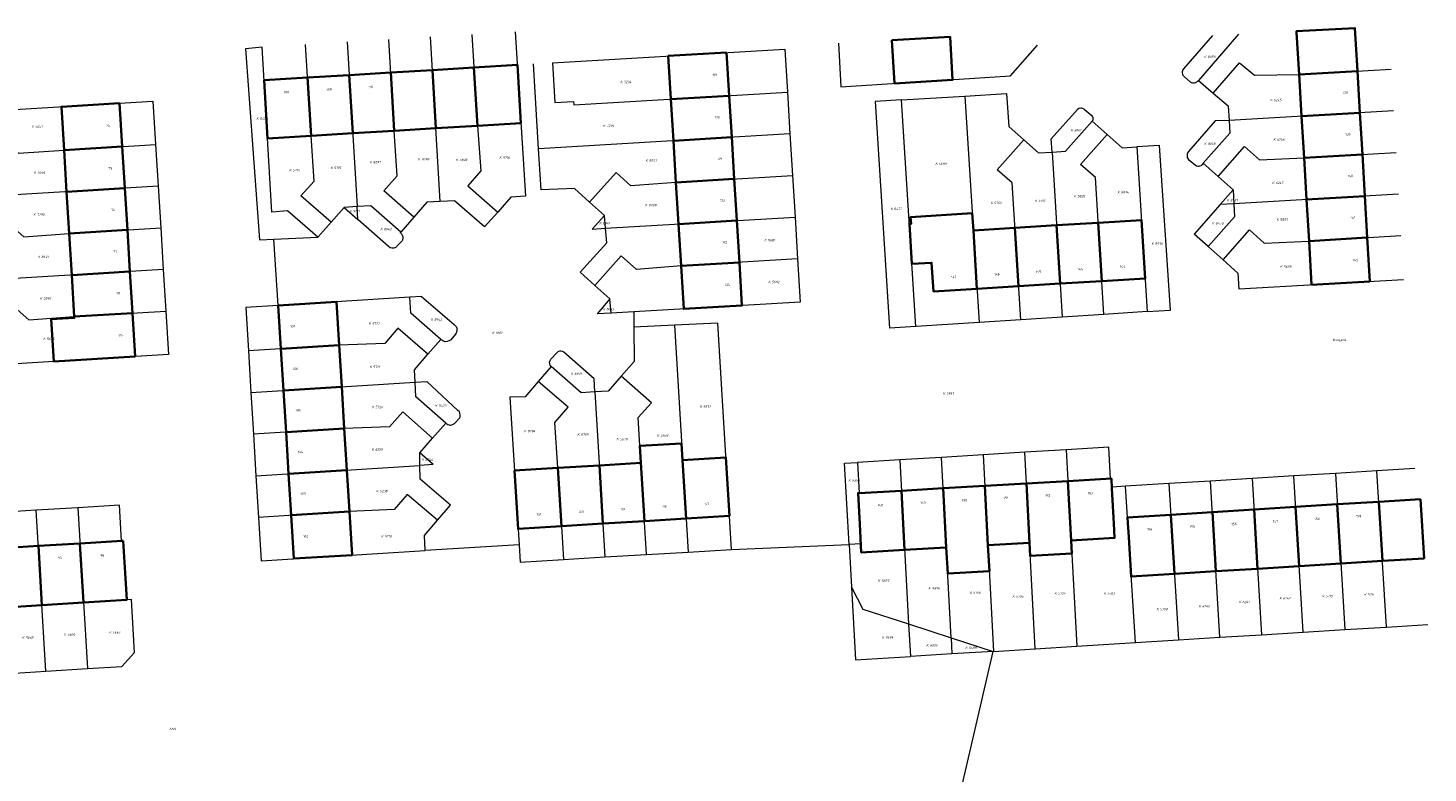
# Model space of a CAD drawing. Header units: metres. Extents: x 162165 to 162962, y 502542 to 503146.
# Tile 11 of 11: x 162682 to 162893, y 502962 to 503075. Entities that reach past the tile are written whole.
import ezdxf
from ezdxf.enums import TextEntityAlignment as Align
from ezdxf.lldxf.tags import DXFTag

# ---------------------------------------------------------------- set-up
doc = ezdxf.new("R2010")
doc.units = ezdxf.units.M
doc.layers.add('B-PV-KG-GRENS_PERCEEL-G', color=150, linetype='KG-PERCEEL-SO', lineweight=5, true_color=0x007fff)
doc.layers.add('B-PV-KG-GRENS_PERCEEL-S', color=150, linetype='Continuous', lineweight=5, true_color=0x007fff)
for name, color, linetype, lineweight in [('B-PV-OG-BEBOUWING-G', 7, 'Continuous', 35), ('B-PV-OG-BEBOUWING_HUISNUMMER-T18', 10, 'Continuous', 18), ('B-PV-OG-BEBOUWING_STRAATNAAM-T18', 10, 'Continuous', 18)]:
    doc.layers.add(name, color=color, linetype=linetype, lineweight=lineweight)
doc.styles.add('NLCS-ISO', font='NLCS-ISO.ttf', dxfattribs={"height": 1.8})
doc.styles.add('NLCS-ISO-M200-T18', font='NLCS-ISO.ttf', dxfattribs={"height": 1.8})
doc.styles.get("Standard").update_dxf_attribs({"font": 'arial.ttf'})
tags = doc.linetypes.add('KG-PERCEEL-SO', pattern='A,5.5,-2,["P",Standard,S=1.8,R=0,X=-0.5,Y=-0.9],-2,5.5,-2,[5,NLCS.SHX,S=0.75,R=0,X=0,Y=0],-2', length=19).pattern_tags.tags
tags[6] = DXFTag(74, 10)

# ---------------------------------------------------------------- blocks, each defined once
blk = doc.blocks.new('SKG-PERCEELNUMMER-SO')
at = {"style": 'NLCS-ISO', "oblique": 10, "flags": 1}
for tag, p in [('GEMEENTECODE', (0, 2.6)), ('PERCEELGROOTTE', (0, -2.4))]:
    blk.add_attdef(tag, text='', height=1.8, dxfattribs=at).set_placement(p, align=Align.MIDDLE_CENTER)
at = {"style": 'NLCS-ISO', "oblique": 10}
blk.add_attdef('SECTIE', text='', height=1.8, dxfattribs=at).set_placement((-0.5, 0), align=Align.MIDDLE_RIGHT)
blk.add_attdef('PERCEELNUMMER', text='', height=1.8, dxfattribs=at).set_placement((0.5, 0), align=Align.MIDDLE_LEFT)

msp = doc.modelspace()

# ---------------------------------------------------------------- linework, layer by layer
at = {"layer": 'B-PV-KG-GRENS_PERCEEL-G'}
for points in [[(162748.735, 503073.548), (162749.571, 503059.742), (162750.097, 503052.937), (162748.103, 503050.676), (162752.621, 503046.71)], [(162755.289, 503073.944), (162756.815, 503049.091), (162754.59, 503048.944), (162752.621, 503046.71)], [(162860.636, 503073.392), (162856.275, 503068.357)], [(162864.576, 503073.598), (162858.524, 503066.598)], [(162717.019, 503071.631), (162714.533, 503071.365), (162716.632, 503042.532), (162718.783, 503042.622)], [(162718.504, 503046.709), (162717.019, 503071.631)], [(162727.432, 503045.16), (162722.878, 503049.141), (162724.875, 503051.388), (162724.417, 503058.218), (162723.581, 503072.028)], [(162729.87, 503072.408), (162731.376, 503047.53)], [(162739.954, 503045.937), (162735.418, 503049.905), (162737.411, 503052.158), (162736.994, 503058.98), (162736.157, 503072.788)], [(162743.952, 503048.31), (162742.447, 503073.168)], [(162760.887, 503069.256), (162796.007, 503071.333), (162796.408, 503064.804)], [(162804.132, 503072.211), (162804.501, 503065.608), (162830.115, 503067.268), (162834.223, 503071.938)], [(162760.887, 503069.256), (162761.255, 503063.252), (162764.101, 503063.416), (162764.133, 503062.896), (162796.408, 503064.804)], [(162860.773, 503064.667), (162864.751, 503069.272), (162867.018, 503067.367), (162873.745, 503067.469), (162887.641, 503068.295)], [(162758.803, 503056.269), (162758.047, 503069.088)], [(162856.275, 503068.357), (162856.177, 503068.217), (162856.109, 503068.06), (162856.075, 503067.892), (162856.078, 503067.721), (162856.115, 503067.555), (162856.187, 503067.399), (162856.289, 503067.262), (162856.373, 503067.183)], [(162856.373, 503067.183), (162857.311, 503066.345)], [(162857.311, 503066.345), (162857.442, 503066.275), (162857.622, 503066.222), (162857.715, 503066.21), (162857.903, 503066.216), (162858.085, 503066.261), (162858.254, 503066.342), (162858.403, 503066.457), (162858.524, 503066.598)], [(162858.524, 503066.598), (162860.773, 503064.667)], [(162673.979, 503053.085), (162671.736, 503055.084), (162676.34, 503060.287), (162676.218, 503061.992), (162700.5, 503063.451), (162700.909, 503056.893)], [(162796.408, 503064.804), (162796.795, 503058.517)], [(162813.639, 503063.644), (162809.647, 503063.398)], [(162809.647, 503063.398), (162811.848, 503029.177)], [(162813.639, 503063.644), (162823.246, 503064.236)], [(162815.84, 503029.432), (162813.639, 503063.644)], [(162823.246, 503064.236), (162829.516, 503064.623), (162829.86, 503059.634), (162832.116, 503057.64)], [(162823.246, 503064.236), (162825.373, 503030.041)], [(162860.773, 503064.667), (162863.023, 503062.737), (162863.154, 503060.528)], [(162836.273, 503057.765), (162840.239, 503062.188)], [(162841.253, 503062.259), (162841.003, 503062.365), (162840.915, 503062.383), (162840.735, 503062.389), (162840.472, 503062.329), (162840.239, 503062.188)], [(162841.253, 503062.259), (162842.471, 503061.231)], [(162842.465, 503060.428), (162842.57, 503060.522), (162842.607, 503060.684), (162842.598, 503060.932), (162842.549, 503061.09), (162842.471, 503061.231)], [(162888.015, 503062.006), (162863.154, 503060.528)], [(162836.397, 503055.768), (162838.456, 503055.893), (162842.465, 503060.428)], [(162842.465, 503060.428), (162844.727, 503058.43)], [(162861.071, 503060.485), (162857.024, 503055.83)], [(162863.154, 503060.528), (162863.267, 503058.628), (162859.264, 503054.07)], [(162863.154, 503060.528), (162861.071, 503060.485)], [(162673.979, 503053.085), (162677.973, 503057.596), (162680.216, 503055.594), (162687.097, 503056.056), (162700.909, 503056.893)], [(162700.909, 503056.893), (162701.302, 503050.604)], [(162796.795, 503058.517), (162758.803, 503056.269)], [(162796.795, 503058.517), (162797.182, 503052.228)], [(162831.66, 503030.443), (162830.368, 503051.113), (162828.111, 503053.108), (162832.116, 503057.64)], [(162832.116, 503057.64), (162834.372, 503055.646), (162836.397, 503055.768)], [(162836.397, 503055.768), (162836.273, 503057.765)], [(162844.235, 503031.246), (162842.953, 503051.91), (162840.705, 503053.901), (162844.727, 503058.43)], [(162844.727, 503058.43), (162846.99, 503056.431), (162849.221, 503056.565)], [(162852.655, 503056.771), (162849.221, 503056.565)], [(162849.221, 503056.565), (162850.779, 503031.664)], [(162854.282, 503031.888), (162852.655, 503056.771)], [(162861.524, 503052.075), (162865.511, 503056.613), (162867.754, 503054.597), (162874.493, 503054.891), (162888.389, 503055.716)], [(162766.522, 503048.206), (162764.248, 503050.246), (162759.17, 503050.049), (162758.803, 503056.269)], [(162836.397, 503055.768), (162837.948, 503030.844)], [(162857.024, 503055.83), (162856.917, 503055.679), (162856.842, 503055.509), (162856.801, 503055.234), (162856.846, 503054.961), (162856.923, 503054.792), (162857.022, 503054.655)], [(162857.022, 503054.655), (162858.09, 503053.774)], [(162779.566, 503051.187), (162772.765, 503050.675), (162770.533, 503052.677), (162766.522, 503048.206)], [(162779.566, 503051.187), (162797.182, 503052.228)], [(162797.182, 503052.228), (162797.568, 503045.941)], [(162858.09, 503053.774), (162858.245, 503053.696), (162858.411, 503053.651), (162858.583, 503053.642), (162858.754, 503053.669), (162858.914, 503053.731), (162859.059, 503053.825), (162859.181, 503053.947), (162859.264, 503054.07)], [(162859.264, 503054.07), (162861.524, 503052.075)], [(162701.302, 503050.604), (162676.377, 503049.095)], [(162701.302, 503050.604), (162701.694, 503044.317)], [(162861.524, 503052.075), (162863.784, 503050.081)], [(162743.952, 503048.31), (162741.915, 503048.21), (162739.954, 503045.937)], [(162752.621, 503046.71), (162750.627, 503044.448), (162746.108, 503048.415), (162743.952, 503048.31)], [(162768.762, 503046.196), (162766.522, 503048.206)], [(162861.801, 503047.825), (162863.784, 503050.081)], [(162863.784, 503050.081), (162863.882, 503047.949)], [(162888.763, 503049.428), (162863.882, 503047.949)], [(162725.434, 503042.902), (162720.875, 503046.887), (162718.504, 503046.709)], [(162729.416, 503047.402), (162727.432, 503045.16)], [(162731.376, 503047.53), (162729.416, 503047.402)], [(162729.416, 503047.402), (162731.494, 503045.577)], [(162738, 503043.673), (162733.436, 503047.665), (162731.376, 503047.53)], [(162731.494, 503045.577), (162731.376, 503047.53)], [(162739.954, 503045.937), (162738, 503043.673)], [(162766.909, 503044.123), (162768.762, 503046.196)], [(162768.918, 503044.246), (162768.762, 503046.196)], [(162768.918, 503044.246), (162797.568, 503045.941)], [(162797.568, 503045.941), (162797.957, 503039.617)], [(162861.801, 503047.825), (162857.898, 503043.386)], [(162863.882, 503047.949), (162863.972, 503046.001), (162860.006, 503041.502)], [(162863.882, 503047.949), (162861.801, 503047.825)], [(162674.741, 503040.472), (162678.768, 503044.941), (162680.992, 503042.958), (162687.858, 503043.479), (162701.694, 503044.317)], [(162701.694, 503044.317), (162702.087, 503038.028)], [(162727.432, 503045.16), (162725.434, 503042.902)], [(162736.135, 503041.503), (162731.494, 503045.577)], [(162767.314, 503035.619), (162765.074, 503037.623), (162769.093, 503042.068), (162768.918, 503044.246)], [(162766.909, 503044.123), (162768.918, 503044.246)], [(162862.249, 503039.498), (162866.225, 503044.005), (162868.479, 503042.008), (162875.241, 503042.313), (162889.136, 503043.14)], [(162718.783, 503042.622), (162725.434, 503042.902)], [(162719.47, 503032.606), (162718.783, 503042.622)], [(162738.104, 503042.264), (162737.405, 503041.532), (162737.345, 503041.473)], [(162737.902, 503043.559), (162738, 503043.673)], [(162737.992, 503043.495), (162737.902, 503043.559)], [(162737.992, 503043.495), (162738.068, 503043.419), (162738.137, 503043.33), (162738.198, 503043.224), (162738.254, 503043.092), (162738.286, 503042.949), (162738.297, 503042.817), (162738.287, 503042.676), (162738.249, 503042.538), (162738.212, 503042.435), (162738.164, 503042.347), (162738.104, 503042.264)], [(162860.006, 503041.502), (162857.898, 503043.386)], [(162736.39, 503041.28), (162736.135, 503041.503)], [(162737.345, 503041.473), (162737.267, 503041.415), (162737.184, 503041.363), (162737.073, 503041.315), (162736.942, 503041.274), (162736.815, 503041.26), (162736.659, 503041.262), (162736.39, 503041.28)], [(162797.957, 503039.617), (162780.336, 503038.602), (162773.591, 503038.032), (162771.306, 503040.082), (162767.314, 503035.619)], [(162797.957, 503039.617), (162798.358, 503033.089), (162773.177, 503031.639)], [(162860.006, 503041.502), (162862.249, 503039.498)], [(162702.087, 503038.028), (162677.143, 503036.518)], [(162702.087, 503038.028), (162702.479, 503031.742)], [(162862.249, 503039.498), (162864.493, 503037.494), (162864.609, 503035.119), (162889.53, 503036.513)], [(162769.554, 503033.616), (162767.314, 503035.619)], [(162739.359, 503033.861), (162719.47, 503032.606)], [(162741.106, 503033.971), (162739.359, 503033.861)], [(162744.044, 503027.446), (162739.504, 503031.421), (162739.359, 503033.861)], [(162741.106, 503033.971), (162746.025, 503029.699)], [(162769.554, 503033.616), (162767.661, 503031.321)], [(162769.753, 503031.442), (162769.554, 503033.616)], [(162675.519, 503027.921), (162679.541, 503032.403), (162681.761, 503030.422), (162688.62, 503030.902), (162702.479, 503031.742)], [(162702.479, 503031.742), (162702.888, 503025.197), (162678.197, 503023.681), (162677.77, 503025.92), (162675.519, 503027.921)], [(162719.47, 503032.606), (162714.561, 503032.296), (162714.955, 503025.733)], [(162769.753, 503031.442), (162767.661, 503031.321)], [(162773.177, 503031.639), (162769.753, 503031.442)], [(162773.177, 503031.639), (162773.203, 503029.331)], [(162844.235, 503031.246), (162837.948, 503030.844)], [(162850.779, 503031.664), (162844.235, 503031.246)], [(162850.779, 503031.664), (162854.282, 503031.888)], [(162742.088, 503025.221), (162737.539, 503029.141), (162735.569, 503026.855), (162728.659, 503026.598), (162714.955, 503025.733)], [(162746.025, 503029.699), (162746.324, 503029.414), (162746.445, 503029.141), (162746.46, 503028.722)], [(162773.203, 503029.331), (162773.264, 503024.145), (162771.287, 503021.888)], [(162779.323, 503029.611), (162773.203, 503029.331)], [(162787.974, 502995.733), (162785.886, 503029.912), (162779.323, 503029.611)], [(162779.323, 503029.611), (162781.415, 502995.343)], [(162815.84, 503029.432), (162811.848, 503029.177)], [(162825.373, 503030.041), (162815.84, 503029.432)], [(162831.66, 503030.443), (162825.373, 503030.041)], [(162837.948, 503030.844), (162831.66, 503030.443)], [(162742.088, 503025.221), (162744.044, 503027.446)], [(162745.5, 503027.371), (162745.003, 503027.126), (162744.676, 503027.119), (162744.311, 503027.237), (162744.044, 503027.446)], [(162746.46, 503028.722), (162746.283, 503028.328), (162745.5, 503027.371)], [(162714.955, 503025.733), (162715.332, 503019.444)], [(162740.036, 503022.886), (162742.088, 503025.221)], [(162760.657, 503024.455), (162761.553, 503025.456)], [(162762.612, 503025.515), (162762.415, 503025.642), (162762.188, 503025.702), (162761.954, 503025.689), (162761.735, 503025.604), (162761.553, 503025.456)], [(162767.315, 503019.523), (162767.195, 503021.489), (162762.612, 503025.515)], [(162740.138, 503021.01), (162740.036, 503022.886)], [(162760.716, 503023.396), (162758.755, 503021.099)], [(162760.716, 503023.396), (162760.568, 503023.578), (162760.483, 503023.797), (162760.47, 503024.031), (162760.53, 503024.258), (162760.657, 503024.455)], [(162767.315, 503019.523), (162765.224, 503019.409), (162760.716, 503023.396)], [(162715.332, 503019.444), (162740.138, 503021.01)], [(162740.138, 503021.01), (162741.924, 503021.123)], [(162744.772, 503014.797), (162740.259, 503018.779), (162740.138, 503021.01)], [(162741.924, 503021.123), (162746.606, 503016.749)], [(162758.755, 503021.099), (162756.795, 503018.802), (162754.457, 503018.756), (162755.851, 502996.431)], [(162762.242, 502999.239), (162761.704, 503008.044), (162761.24, 503014.893), (162763.296, 503017.223), (162758.755, 503021.099)], [(162771.287, 503021.888), (162769.31, 503019.631)], [(162773.848, 503015.645), (162775.868, 503017.875), (162771.287, 503021.888)], [(162715.332, 503019.444), (162715.709, 503013.155)], [(162769.31, 503019.631), (162767.315, 503019.523)], [(162767.315, 503019.523), (162768.837, 502994.596)], [(162742.794, 503012.542), (162738.271, 503016.519), (162736.28, 503014.254), (162729.438, 503014.021), (162715.709, 503013.155)], [(162746.889, 503015.625), (162746.942, 503015.834), (162746.951, 503015.941), (162746.95, 503016.049), (162746.913, 503016.26), (162746.878, 503016.362), (162746.778, 503016.551), (162746.606, 503016.749)], [(162742.794, 503012.542), (162744.772, 503014.797)], [(162744.772, 503014.797), (162744.914, 503014.687), (162745.097, 503014.594), (162745.296, 503014.54), (162745.399, 503014.529), (162745.502, 503014.529), (162745.706, 503014.561), (162745.898, 503014.635), (162746.08, 503014.749)], [(162746.889, 503015.625), (162746.08, 503014.749)], [(162775.126, 502994.969), (162774.28, 503008.826), (162773.848, 503015.645)], [(162715.709, 503013.155), (162716.086, 503006.868)], [(162740.84, 503010.314), (162742.794, 503012.542)], [(162740.87, 503008.43), (162740.84, 503010.314)], [(162742.86, 503008.568), (162740.84, 503010.314)], [(162825.974, 503010.027), (162819.685, 503009.647)], [(162832.264, 503010.407), (162825.974, 503010.027)], [(162825.974, 503010.027), (162827.566, 502980.335)], [(162838.551, 503010.787), (162832.264, 503010.407)], [(162833.852, 502980.725), (162832.264, 503010.407)], [(162847.497, 503005.269), (162845.437, 503005.142), (162845.365, 503006.43), (162845.215, 503006.421), (162844.96, 503011.174), (162838.551, 503010.787)], [(162838.551, 503010.787), (162840.142, 502981.114)], [(162716.086, 503006.868), (162740.87, 503008.43)], [(162742.86, 503008.568), (162740.87, 503008.43)], [(162743.53, 503000.135), (162745.484, 503002.417), (162740.904, 503006.339), (162740.87, 503008.43)], [(162805.04, 503008.761), (162807.019, 503008.881)], [(162805.722, 502996.491), (162805.04, 503008.761)], [(162807.019, 503008.881), (162807.267, 503004.246), (162807.078, 503004.235), (162807.489, 502996.566), (162805.722, 502996.491)], [(162813.396, 503009.267), (162807.019, 503008.881)], [(162819.685, 503009.647), (162813.396, 503009.267)], [(162813.396, 503009.267), (162814.726, 502984.481)], [(162821.147, 502982.395), (162819.685, 503009.647)], [(162891.226, 503007.971), (162885.505, 503007.618)], [(162716.086, 503006.868), (162716.463, 503000.578)], [(162854.064, 503005.675), (162847.497, 503005.269)], [(162860.353, 503006.064), (162854.064, 503005.675)], [(162854.064, 503005.675), (162855.492, 502982.065)], [(162866.641, 503006.452), (162860.353, 503006.064)], [(162861.778, 502982.455), (162860.353, 503006.064)], [(162872.928, 503006.841), (162866.641, 503006.452)], [(162866.641, 503006.452), (162868.066, 502982.845)], [(162879.216, 503007.229), (162872.928, 503006.841)], [(162874.355, 502983.235), (162872.928, 503006.841)], [(162885.505, 503007.618), (162879.216, 503007.229)], [(162879.216, 503007.229), (162880.644, 502983.625)], [(162886.929, 502984.014), (162885.505, 503007.618)], [(162743.53, 503000.135), (162738.948, 503004.051), (162736.986, 503001.755), (162730.217, 503001.446), (162716.463, 503000.578)], [(162848.989, 502981.662), (162847.497, 503005.269)], [(162682.873, 503001.648), (162676.583, 503001.253)], [(162689.163, 503002.043), (162682.873, 503001.648)], [(162684.355, 502977.349), (162682.873, 503001.648)], [(162696.279, 502992.77), (162696.03, 502997.038), (162695.77, 502997.022), (162695.453, 503002.438), (162689.163, 503002.043)], [(162689.163, 503002.043), (162690.644, 502977.745)], [(162716.463, 503000.578), (162716.855, 502994.036)], [(162741.672, 502995.56), (162741.565, 502997.841), (162743.53, 503000.135)], [(162762.242, 502999.239), (162762.548, 502994.222)], [(162716.855, 502994.036), (162741.672, 502995.56)], [(162755.851, 502996.431), (162741.672, 502995.56)], [(162755.851, 502996.431), (162756.013, 502993.834), (162762.548, 502994.222)], [(162775.126, 502994.969), (162781.415, 502995.343)], [(162781.415, 502995.343), (162787.974, 502995.733)], [(162787.974, 502995.733), (162805.722, 502996.491)], [(162805.722, 502996.491), (162806.082, 502990.011)], [(162762.548, 502994.222), (162768.837, 502994.596)], [(162768.837, 502994.596), (162775.126, 502994.969)], [(162690.644, 502977.745), (162695.839, 502978.072), (162697.736, 502980.16), (162697.266, 502988.146), (162696.552, 502988.102), (162696.279, 502992.77)], [(162806.082, 502990.011), (162807.825, 502986.723), (162814.726, 502984.481)], [(162806.082, 502990.011), (162806.692, 502979.038), (162814.99, 502979.554)], [(162814.726, 502984.481), (162821.147, 502982.395)], [(162814.726, 502984.481), (162814.99, 502979.554)], [(162821.147, 502982.395), (162827.503, 502980.331)], [(162821.147, 502982.395), (162821.278, 502979.944)], [(162855.492, 502982.065), (162861.778, 502982.455)], [(162861.778, 502982.455), (162868.066, 502982.845)], [(162868.066, 502982.845), (162874.355, 502983.235)], [(162874.355, 502983.235), (162880.644, 502983.625)], [(162880.644, 502983.625), (162886.929, 502984.014)], [(162886.929, 502984.014), (162893.219, 502984.404)], [(162820.413, 502949.671), (162827.503, 502980.331)], [(162827.503, 502980.331), (162821.278, 502979.944)], [(162827.503, 502980.331), (162827.566, 502980.335)], [(162827.566, 502980.335), (162833.852, 502980.725)], [(162833.852, 502980.725), (162840.142, 502981.114)], [(162840.142, 502981.114), (162848.989, 502981.662)], [(162848.989, 502981.662), (162855.492, 502982.065)], [(162821.278, 502979.944), (162814.99, 502979.554)], [(162678.064, 502976.952), (162684.355, 502977.349)], [(162684.355, 502977.349), (162690.644, 502977.745)]]:
    msp.add_lwpolyline(points, dxfattribs=at)
at = {"layer": 'B-PV-OG-BEBOUWING-G'}
for points in [[(162882.563, 503067.993), (162882.182, 503074.511), (162873.354, 503074.053), (162873.366, 503073.857), (162873.745, 503067.469)], [(162812.191, 503072.68), (162812.572, 503066.132), (162821.374, 503066.702), (162820.997, 503073.192)], [(162787.212, 503070.813), (162778.397, 503070.291), (162778.796, 503063.763), (162787.61, 503064.284)], [(162730.173, 503067.401), (162723.884, 503067.02), (162724.417, 503058.218), (162730.706, 503058.599)], [(162736.461, 503067.782), (162730.173, 503067.401), (162730.706, 503058.599), (162736.994, 503058.98)], [(162742.75, 503068.163), (162736.461, 503067.782), (162736.994, 503058.98), (162743.283, 503059.361)], [(162749.038, 503068.543), (162742.75, 503068.163), (162743.283, 503059.361), (162749.571, 503059.742)], [(162749.571, 503059.742), (162756.135, 503060.14), (162755.596, 503068.94), (162749.038, 503068.543)], [(162882.93, 503061.704), (162882.563, 503067.993), (162873.745, 503067.469), (162874.119, 503061.18)], [(162717.317, 503066.623), (162717.841, 503057.819), (162724.417, 503058.218), (162723.884, 503067.02)], [(162695.492, 503063.15), (162686.698, 503062.621), (162687.096, 503056.056), (162695.893, 503056.589)], [(162778.796, 503063.763), (162779.181, 503057.475), (162787.993, 503057.996), (162787.61, 503064.284)], [(162883.297, 503055.414), (162882.93, 503061.704), (162874.119, 503061.18), (162874.493, 503054.891)], [(162687.096, 503056.056), (162687.477, 503049.767), (162696.278, 503050.3), (162695.893, 503056.589)], [(162788.376, 503051.708), (162787.993, 503057.996), (162779.181, 503057.475), (162779.566, 503051.187)], [(162883.665, 503049.125), (162883.297, 503055.414), (162874.493, 503054.891), (162874.867, 503048.602)], [(162687.477, 503049.767), (162687.858, 503043.479), (162696.662, 503044.012), (162696.278, 503050.3)], [(162788.758, 503045.42), (162788.376, 503051.708), (162779.566, 503051.187), (162779.95, 503044.899)], [(162884.032, 503042.836), (162883.665, 503049.125), (162874.867, 503048.602), (162875.241, 503042.313)], [(162824.51, 503043.918), (162824.348, 503046.523), (162815.02, 503045.944), (162815.086, 503044.916), (162814.846, 503044.901), (162815.232, 503038.883), (162818.207, 503039.056), (162818.486, 503034.715), (162825.057, 503035.12)], [(162687.858, 503043.479), (162688.239, 503037.19), (162697.047, 503037.723), (162696.662, 503044.012)], [(162780.335, 503038.602), (162789.143, 503039.109), (162788.758, 503045.42), (162779.95, 503044.899)], [(162825.057, 503035.12), (162831.345, 503035.507), (162830.798, 503044.309), (162824.51, 503043.918)], [(162831.345, 503035.507), (162837.634, 503035.894), (162837.086, 503044.7), (162830.798, 503044.309)], [(162843.374, 503045.091), (162837.086, 503044.7), (162837.634, 503035.894), (162843.922, 503036.281)], [(162843.922, 503036.281), (162850.461, 503036.684), (162849.911, 503045.497), (162843.374, 503045.091)], [(162875.241, 503042.313), (162875.632, 503035.735), (162884.418, 503036.227), (162884.032, 503042.836)], [(162697.431, 503031.436), (162697.047, 503037.723), (162688.239, 503037.19), (162688.62, 503030.902)], [(162780.335, 503038.602), (162780.735, 503032.074), (162789.54, 503032.581), (162789.143, 503039.109)], [(162688.62, 503030.902), (162688.631, 503030.724), (162685.143, 503030.513), (162685.529, 503024.133), (162697.831, 503024.884), (162697.431, 503031.436)], [(162719.47, 503032.606), (162719.871, 503026.043), (162728.659, 503026.598), (162728.253, 503033.16)], [(162729.049, 503020.31), (162728.659, 503026.598), (162719.871, 503026.043), (162720.255, 503019.755)], [(162729.438, 503014.021), (162729.049, 503020.31), (162720.255, 503019.755), (162720.64, 503013.466)], [(162729.827, 503007.734), (162729.438, 503014.021), (162720.64, 503013.466), (162721.024, 503007.179)], [(162774.122, 503011.361), (162774.28, 503008.826), (162774.818, 503000.017), (162781.106, 503000.406), (162780.568, 503009.217), (162780.41, 503011.752)], [(162755.15, 503007.637), (162755.7, 502998.835), (162762.242, 502999.239), (162761.704, 503008.044)], [(162762.242, 502999.239), (162768.53, 502999.628), (162767.992, 503008.435), (162761.704, 503008.044)], [(162774.28, 503008.826), (162767.992, 503008.435), (162768.53, 502999.628), (162774.818, 503000.017)], [(162781.106, 503000.406), (162787.662, 503000.811), (162787.124, 503009.624), (162780.568, 503009.217)], [(162730.217, 503001.446), (162729.827, 503007.734), (162721.024, 503007.179), (162721.409, 503000.89)], [(162826.706, 502996.38), (162832.995, 502996.739), (162832.516, 503005.693), (162826.226, 503005.333)], [(162832.516, 503005.693), (162832.995, 502996.739), (162833.107, 502994.782), (162839.397, 502995.141), (162839.285, 502997.098), (162838.805, 503006.054)], [(162839.285, 502997.098), (162845.845, 502997.473), (162845.729, 502999.64), (162845.445, 503004.948), (162845.365, 503006.43), (162838.805, 503006.054)], [(162807.267, 503004.246), (162807.078, 503004.235), (162807.329, 502999.545), (162807.557, 502995.287), (162814.126, 502995.662), (162813.646, 503004.612)], [(162819.936, 503004.972), (162813.646, 503004.612), (162814.126, 502995.662), (162820.416, 502996.021)], [(162820.416, 502996.021), (162820.64, 502992.089), (162826.93, 502992.448), (162826.706, 502996.38), (162826.226, 503005.333), (162819.936, 503004.972)], [(162721.409, 503000.89), (162721.809, 502994.339), (162730.623, 502994.881), (162730.217, 503001.446)], [(162866.924, 503001.769), (162860.636, 503001.377), (162861.176, 502992.431), (162867.464, 502992.822)], [(162867.464, 502992.822), (162873.752, 502993.213), (162873.211, 503002.162), (162866.924, 503001.769)], [(162879.499, 503002.554), (162873.211, 503002.162), (162873.752, 502993.213), (162880.04, 502993.605)], [(162885.787, 503002.947), (162879.499, 503002.554), (162880.04, 502993.605), (162886.327, 502993.996)], [(162892.075, 503003.339), (162885.787, 503002.947), (162886.327, 502993.996), (162892.616, 502994.388)], [(162854.348, 503000.984), (162847.794, 503000.575), (162847.845, 502999.773), (162847.982, 502997.595), (162848.359, 502991.633), (162854.889, 502992.039)], [(162854.889, 502992.039), (162861.176, 502992.431), (162860.636, 503001.377), (162854.348, 503000.984)], [(162683.202, 502996.256), (162676.911, 502995.873), (162677.456, 502986.932), (162683.747, 502987.317)], [(162689.492, 502996.64), (162683.202, 502996.256), (162683.747, 502987.317), (162690.037, 502987.703)], [(162696.03, 502997.038), (162695.885, 502997.029), (162689.492, 502996.64), (162690.037, 502987.703), (162696.552, 502988.102), (162696.313, 502992.2)]]:
    msp.add_lwpolyline(points, close=True, dxfattribs=at)

# ---------------------------------------------------------------- block references
at = {"layer": 'B-PV-KG-GRENS_PERCEEL-S', "xscale": 0.2, "yscale": 0.2, "zscale": 0.2}
for p, values in [((162859.832, 503070.178), {'PERCEELNUMMER': '8058', 'SECTIE': 'K'}), ((162771.59, 503066.354), {'PERCEELNUMMER': '7294', 'SECTIE': 'K'}), ((162869.812, 503063.631), {'PERCEELNUMMER': '6245', 'SECTIE': 'K'}), ((162716.593, 503060.838), {'PERCEELNUMMER': '8422', 'SECTIE': 'K'}), ((162682.641, 503059.644), {'PERCEELNUMMER': '5657', 'SECTIE': 'K'}), ((162768.994, 503059.753), {'PERCEELNUMMER': '7295', 'SECTIE': 'K'}), ((162839.652, 503059.065), {'PERCEELNUMMER': '8061', 'SECTIE': 'K'}), ((162859.832, 503057.017), {'PERCEELNUMMER': '8059', 'SECTIE': 'K'}), ((162870.286, 503057.653), {'PERCEELNUMMER': '6246', 'SECTIE': 'K'}), ((162733.704, 503054.244), {'PERCEELNUMMER': '8297', 'SECTIE': 'K'}), ((162741.018, 503054.678), {'PERCEELNUMMER': '8298', 'SECTIE': 'K'}), ((162746.738, 503054.608), {'PERCEELNUMMER': '5838', 'SECTIE': 'K'}), ((162753.312, 503054.942), {'PERCEELNUMMER': '5716', 'SECTIE': 'K'}), ((162775.4, 503054.486), {'PERCEELNUMMER': '8997', 'SECTIE': 'K'}), ((162682.971, 503052.699), {'PERCEELNUMMER': '5656', 'SECTIE': 'K'}), ((162721.558, 503053.048), {'PERCEELNUMMER': '5714', 'SECTIE': 'K'}), ((162727.798, 503053.382), {'PERCEELNUMMER': '5715', 'SECTIE': 'K'}), ((162819.2, 503054.007), {'PERCEELNUMMER': '5699', 'SECTIE': 'K'}), ((162870.114, 503051.116), {'PERCEELNUMMER': '6247', 'SECTIE': 'K'}), ((162827.556, 503048.102), {'PERCEELNUMMER': '5700', 'SECTIE': 'K'}), ((162834.234, 503048.421), {'PERCEELNUMMER': '5701', 'SECTIE': 'K'}), ((162840.146, 503049.105), {'PERCEELNUMMER': '5835', 'SECTIE': 'K'}), ((162846.715, 503049.688), {'PERCEELNUMMER': '5834', 'SECTIE': 'K'}), ((162863.248, 503048.492), {'PERCEELNUMMER': '8937', 'SECTIE': 'K'}), ((162682.906, 503046.32), {'PERCEELNUMMER': '7290', 'SECTIE': 'K'}), ((162730.665, 503046.855), {'PERCEELNUMMER': '9101', 'SECTIE': 'K'}), ((162775.336, 503047.764), {'PERCEELNUMMER': '8998', 'SECTIE': 'K'}), ((162812.43, 503047.187), {'PERCEELNUMMER': '8477', 'SECTIE': 'K'}), ((162735.321, 503044.122), {'PERCEELNUMMER': '8942', 'SECTIE': 'K'}), ((162768.419, 503045.032), {'PERCEELNUMMER': '8941', 'SECTIE': 'K'}), ((162861.028, 503044.985), {'PERCEELNUMMER': '8478', 'SECTIE': 'K'}), ((162870.772, 503045.576), {'PERCEELNUMMER': '5899', 'SECTIE': 'K'}), ((162793.352, 503042.452), {'PERCEELNUMMER': '5681', 'SECTIE': 'K'}), ((162851.872, 503041.942), {'PERCEELNUMMER': '8936', 'SECTIE': 'K'}), ((162683.56, 503039.954), {'PERCEELNUMMER': '8421', 'SECTIE': 'K'}), ((162871.317, 503038.472), {'PERCEELNUMMER': '5696', 'SECTIE': 'K'}), ((162793.954, 503036.138), {'PERCEELNUMMER': '5682', 'SECTIE': 'K'}), ((162683.862, 503033.647), {'PERCEELNUMMER': '5895', 'SECTIE': 'K'}), ((162768.949, 503032.046), {'PERCEELNUMMER': '8063', 'SECTIE': 'K'}), ((162733.57, 503029.848), {'PERCEELNUMMER': '5722', 'SECTIE': 'K'}), ((162742.941, 503030.474), {'PERCEELNUMMER': '8943', 'SECTIE': 'K'}), ((162684.386, 503027.55), {'PERCEELNUMMER': '5655', 'SECTIE': 'K'}), ((162752.227, 503028.44), {'PERCEELNUMMER': '9102', 'SECTIE': 'K'}), ((162733.703, 503023.315), {'PERCEELNUMMER': '5721', 'SECTIE': 'K'}), ((162764.108, 503022.278), {'PERCEELNUMMER': '8979', 'SECTIE': 'K'}), ((162820.323, 503019.284), {'PERCEELNUMMER': '9387', 'SECTIE': 'K'}), ((162734.032, 503017.25), {'PERCEELNUMMER': '5720', 'SECTIE': 'K'}), ((162743.606, 503017.46), {'PERCEELNUMMER': '8423', 'SECTIE': 'K'}), ((162783.592, 503017.309), {'PERCEELNUMMER': '5832', 'SECTIE': 'K'}), ((162757.051, 503013.607), {'PERCEELNUMMER': '8704', 'SECTIE': 'K'}), ((162765.094, 503013.09), {'PERCEELNUMMER': '8705', 'SECTIE': 'K'}), ((162771.002, 503012.406), {'PERCEELNUMMER': '5678', 'SECTIE': 'K'}), ((162777.13, 503012.963), {'PERCEELNUMMER': '5833', 'SECTIE': 'K'}), ((162734.004, 503010.829), {'PERCEELNUMMER': '6239', 'SECTIE': 'K'}), ((162741.576, 503009.318), {'PERCEELNUMMER': '8944', 'SECTIE': 'K'}), ((162806.065, 503006.163), {'PERCEELNUMMER': '9386', 'SECTIE': 'K'}), ((162734.701, 503004.549), {'PERCEELNUMMER': '6238', 'SECTIE': 'K'}), ((162735.437, 502997.718), {'PERCEELNUMMER': '5718', 'SECTIE': 'K'}), ((162810.524, 502991.014), {'PERCEELNUMMER': '5837', 'SECTIE': 'K'}), ((162818.149, 502989.867), {'PERCEELNUMMER': '5836', 'SECTIE': 'K'}), ((162824.388, 502989.198), {'PERCEELNUMMER': '5706', 'SECTIE': 'K'}), ((162830.85, 502988.641), {'PERCEELNUMMER': '5705', 'SECTIE': 'K'}), ((162837.201, 502989.087), {'PERCEELNUMMER': '5704', 'SECTIE': 'K'}), ((162844.666, 502989.087), {'PERCEELNUMMER': '5703', 'SECTIE': 'K'}), ((162877.659, 502988.685), {'PERCEELNUMMER': '5710', 'SECTIE': 'K'}), ((162884.01, 502988.908), {'PERCEELNUMMER': '5711', 'SECTIE': 'K'}), ((162852.616, 502986.722), {'PERCEELNUMMER': '5708', 'SECTIE': 'K'}), ((162859.003, 502987.147), {'PERCEELNUMMER': '6240', 'SECTIE': 'K'}), ((162865.069, 502987.793), {'PERCEELNUMMER': '6241', 'SECTIE': 'K'}), ((162871.197, 502988.35), {'PERCEELNUMMER': '6242', 'SECTIE': 'K'}), ((162681.203, 502982.421), {'PERCEELNUMMER': '5665', 'SECTIE': 'K'}), ((162687.525, 502982.898), {'PERCEELNUMMER': '5666', 'SECTIE': 'K'}), ((162694.35, 502983.201), {'PERCEELNUMMER': '5667', 'SECTIE': 'K'}), ((162811.15, 502982.454), {'PERCEELNUMMER': '8084', 'SECTIE': 'K'}), ((162817.842, 502981.243), {'PERCEELNUMMER': '8500', 'SECTIE': 'K'}), ((162823.722, 502980.872), {'PERCEELNUMMER': '8499', 'SECTIE': 'K'})]:
    msp.add_blockref('SKG-PERCEELNUMMER-SO', p, dxfattribs=at).add_auto_attribs(values)

# ---------------------------------------------------------------- texts
at = {"layer": 'B-PV-OG-BEBOUWING_HUISNUMMER-T18', "style": 'NLCS-ISO-M200-T18'}
for s, p in [('119', (162785.412, 503067.434)), ('108', (162720.72, 503064.826)), ('109', (162727.15, 503065.216)), ('110', (162733.438, 503065.597)), ('138', (162880.744, 503064.728)), ('120', (162785.803, 503061.026)), ('74', (162693.7, 503059.751)), ('139', (162881.115, 503058.439)), ('121', (162786.187, 503054.738)), ('75', (162694.092, 503053.325)), ('140', (162881.485, 503052.149)), ('122', (162786.57, 503048.45)), ('76', (162694.475, 503047.036)), ('141', (162881.856, 503045.86)), ('123', (162786.956, 503042.154)), ('77', (162694.858, 503040.748)), ('142', (162882.239, 503039.419)), ('146', (162828.076, 503037.306)), ('145', (162834.364, 503037.694)), ('144', (162840.652, 503038.084)), ('143', (162847.065, 503038.48)), ('124', (162787.346, 503035.738)), ('147', (162821.545, 503036.907)), ('78', (162695.24, 503034.46)), ('107', (162721.659, 503029.454)), ('79', (162695.63, 503028.038)), ('106', (162722.055, 503023.029)), ('105', (162722.442, 503016.741)), ('104', (162722.828, 503010.453)), ('103', (162723.215, 503004.165)), ('151', (162829.469, 503003.515)), ('152', (162835.755, 503003.875)), ('153', (162842.18, 503004.237)), ('100', (162765.266, 503001.428)), ('99', (162771.554, 503001.818)), ('98', (162777.842, 503002.208)), ('97', (162784.264, 503002.606)), ('148', (162810.46, 503002.428)), ('149', (162816.889, 503002.796)), ('150', (162823.179, 503003.156)), ('101', (162758.848, 503001.031)), ('155', (162857.607, 502999.186)), ('156', (162863.895, 502999.578)), ('157', (162870.183, 502999.969)), ('158', (162876.47, 503000.361)), ('159', (162882.758, 503000.754)), ('102', (162723.612, 502997.742)), ('154', (162851.192, 502998.789)), ('96', (162692.877, 502994.855)), ('95', (162686.468, 502994.461))]:
    msp.add_text(s, height=0.36, rotation=3.5, dxfattribs=at).set_placement(p, align=Align.MIDDLE)
at = {"layer": 'B-PV-OG-BEBOUWING_STRAATNAAM-T18', "style": 'NLCS-ISO-M200-T18'}
msp.add_text('Bongerd', height=0.36, dxfattribs=at).set_placement((162879.835, 503027.363), align=Align.MIDDLE)
msp.add_text('Atol', height=0.36, rotation=2.1, dxfattribs=at).set_placement((162703.509, 502968.631), align=Align.MIDDLE)

doc.saveas('drawing.dxf')
